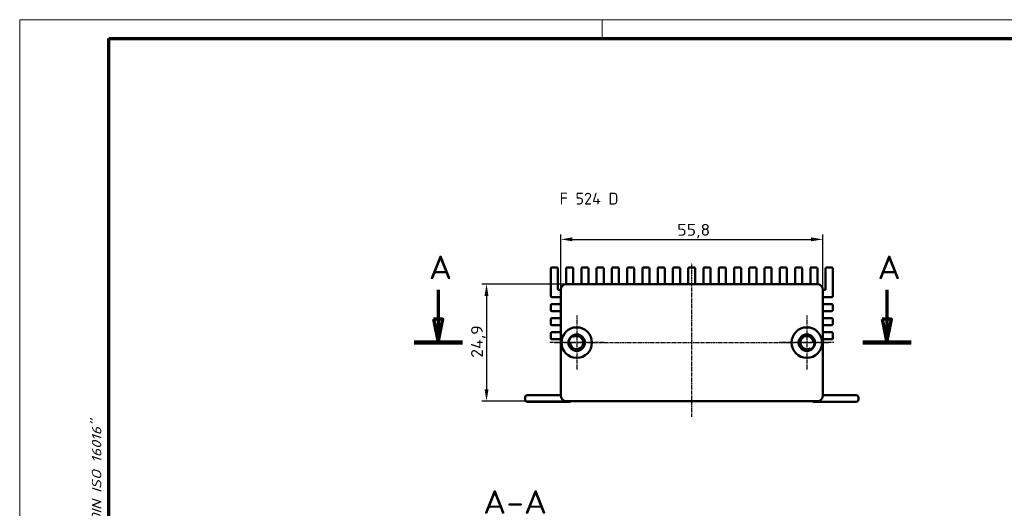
# Model space of a CAD drawing. Header units: millimetres. Extents: x 1 to 419, y 1 to 296.
# Tile 5 of 7: x 1 to 211, y 192 to 296. Entities that reach past the tile are written whole.
import ezdxf

# ---------------------------------------------------------------- set-up
doc = ezdxf.new("R2010")
doc.units = ezdxf.units.MM
doc.linetypes.add('CHAIN', pattern=[0.3543, 0.2362, -0.0295, 0.0591, -0.0295])
doc.linetypes.add('DASH_DOT', pattern=[0.37, 0.24, -0.06, 0.01, -0.06])
doc.layers.get('0').update_dxf_attribs({"lineweight": 25})
for name, color, linetype, lineweight in [('Bemaßung (ISO)', 1, 'Continuous', 25), ('Mittellinie (ISO)', 1, 'DASH_DOT', 25), ('Mittelpunktmarkierung (ISO)', 1, 'DASH_DOT', 25), ('Rahmen (ISO)', 7, 'Continuous', 70), ('Schnittlinie (ISO)', 3, 'CHAIN', 70), ('Sichtbar (ISO)', 7, 'Continuous', 50), ('Symbol (ISO)', 1, 'Continuous', 25)]:
    doc.layers.add(name, color=color, linetype=linetype, lineweight=lineweight)
doc.styles.add('2_5', font='isocpeur.ttf', dxfattribs={"width": 1.1})
doc.styles.add('5', font='isocpeur.ttf', dxfattribs={"width": 1.1})
doc.styles.add('Notiztext (DIN)', font='isocpeur.ttf', dxfattribs={"width": 1.1})
doc.dimstyles.new('Standard (DIN)', dxfattribs={"dimtxt": 2.5, "dimasz": 2.5, "dimexe": 1, "dimexo": 0, "dimgap": 0.2, "dimtad": 1, "dimdec": 6, "dimrnd": 1e-08, "dimtxsty": '2_5', "dimcen": 0.09, "dimdle": 7, "dimclrd": 256, "dimclre": 256, "dimclrt": 5, "dimadec": 6, "dimazin": 2, "dimtfac": 0.72, "dimtmove": 0, "dimatfit": 3, "dimfxl": 1, "dimtolj": 1, "dimlwd": -1, "dimlwe": -1, "dimarcsym": 0})

# ---------------------------------------------------------------- blocks, each defined once
blk = doc.blocks.new('Ränder Bopla-A3-Rahmen')
at = {"color": 1, "linetype": 'Continuous', "lineweight": 18}
for p, q in [((1, 296), (419, 296)), ((1, 1), (1, 296)), ((125, 296), (125, 292))]:
    blk.add_line(p, q, dxfattribs=at)
at = {"color": 3, "linetype": 'Continuous', "lineweight": 70}
for p, q in [((20, 292), (415, 292)), ((20, 5), (20, 292))]:
    blk.add_line(p, q, dxfattribs=at)
at = {"layer": 'Rahmen (ISO)', "color": 1, "insert": (19, 55), "char_height": 2.03, "width": 168.977, "attachment_point": 7, "rotation": 90, "style": 'Notiztext (DIN)'}
blk.add_mtext('\\fISOCPEUR|b0|i0;\\W1.20;\\H2.0300;"Schutzvermerk nach DIN ISO 16016 beachten" \\fISOCPEUR|b0|i1;\\W1.20;\\H2.0300;"Please pay attention to copyright note DIN ISO 16016"', dxfattribs=at)
blk = doc.blocks.new('2DTransSchnitt0')
at = {"layer": 'Schnittlinie (ISO)', "linetype": 'Continuous'}
for p, q in [((90.12, 238.54), (90.12, 232.29)), ((185.64, 238.54), (185.64, 232.29)), ((89.12, 232.29), (90.12, 227.29)), ((91.12, 232.29), (89.12, 232.29)), ((90.12, 232.29), (90.12, 227.29)), ((90.12, 227.29), (91.12, 232.29)), ((184.64, 232.29), (185.64, 227.29)), ((186.64, 232.29), (184.64, 232.29)), ((185.64, 232.29), (185.64, 227.29)), ((185.64, 227.29), (186.64, 232.29))]:
    blk.add_line(p, q, dxfattribs=at)
at = {"layer": 'Schnittlinie (ISO)', "linetype": 'Continuous', "lineweight": 140}
for p, q in [((84.96, 227.29), (95.28, 227.29)), ((180.48, 227.29), (190.8, 227.29))]:
    blk.add_line(p, q, dxfattribs=at)
at = {"layer": 'Schnittlinie (ISO)', "linetype": 'Continuous', "flags": 128}
for points in [[(89.12, 232.29), (90.12, 227.29), (91.12, 232.29), (89.12, 232.29)], [(184.64, 232.29), (185.64, 227.29), (186.64, 232.29), (184.64, 232.29)]]:
    blk.add_lwpolyline(points, dxfattribs=at)
at = {"layer": 'Schnittlinie (ISO)'}
for points in [[(89.12, 232.29), (90.12, 227.29), (91.12, 232.29), (89.12, 232.29)], [(184.64, 232.29), (185.64, 227.29), (186.64, 232.29), (184.64, 232.29)]]:
    blk.add_solid(points, dxfattribs=at)
at = {"layer": 'Schnittlinie (ISO)', "char_height": 5, "attachment_point": 7, "style": '5'}
for insert in [(88.12, 240.79), (183.64, 240.79)]:
    blk.add_mtext('A', dxfattribs=dict(at, insert=insert))
blk = doc.blocks.new('*D10')
at = {"layer": 'Bemaßung (ISO)'}
for p, q in [((116.19, 238.54), (116.19, 250.26)), ((171.99, 238.54), (171.99, 250.26)), ((118.69, 249.26), (169.49, 249.26))]:
    blk.add_line(p, q, dxfattribs=at)
for points in [[(118.69, 249.68), (118.69, 248.85), (116.19, 249.26)], [(169.49, 249.68), (169.49, 248.85), (171.99, 249.26)]]:
    blk.add_solid(points, dxfattribs=at)
at = {"layer": 'Defpoints', "color": 0}
for p in [(171.99, 249.26), (116.19, 238.54), (171.99, 238.54)]:
    blk.add_point(p, dxfattribs=at)
at = {"layer": 'Bemaßung (ISO)', "color": 5, "insert": (141, 249.46), "char_height": 2.5, "attachment_point": 7, "style": '2_5'}
blk.add_mtext('\\A1;55,8', dxfattribs=at)
blk = doc.blocks.new('*D11')
at = {"layer": 'Bemaßung (ISO)'}
for p, q in [((117.39, 239.74), (99.39, 239.74)), ((100.39, 237.24), (100.39, 217.34)), ((117.39, 214.84), (99.39, 214.84))]:
    blk.add_line(p, q, dxfattribs=at)
for points in [[(99.97, 237.24), (100.81, 237.24), (100.39, 239.74)], [(99.97, 217.34), (100.81, 217.34), (100.39, 214.84)]]:
    blk.add_solid(points, dxfattribs=at)
at = {"layer": 'Defpoints', "color": 0}
for p in [(117.39, 239.74), (100.39, 214.84), (117.39, 214.84)]:
    blk.add_point(p, dxfattribs=at)
at = {"layer": 'Bemaßung (ISO)', "color": 5, "insert": (100.19, 224.06), "char_height": 2.5, "attachment_point": 7, "rotation": 90, "style": '2_5'}
blk.add_mtext('\\A1;24,9', dxfattribs=at)

msp = doc.modelspace()

# ---------------------------------------------------------------- linework, layer by layer
at = {"layer": 'Mittellinie (ISO)', "linetype": 'CHAIN'}
for p, q in [((144.0901136, 211.464759), (144.0901136, 244.2085478)), ((114.8901136, 227.2893698), (173.2901136, 227.2893698))]:
    msp.add_line(p, q, dxfattribs=at)
at = {"layer": 'Mittelpunktmarkierung (ISO)', "linetype": 'CHAIN'}
for p, q in [((119.5901136, 233.0393698), (119.5901136, 221.5393698)), ((168.5901136, 233.0393698), (168.5901136, 221.5393698)), ((125.3401136, 227.2893698), (113.8401136, 227.2893698)), ((174.3401136, 227.2893698), (162.8401136, 227.2893698))]:
    msp.add_line(p, q, dxfattribs=at)
at = {"layer": 'Sichtbar (ISO)'}
for p, q in [((115.3901136, 243.2893698), (114.2901136, 243.2893698)), ((118.6401136, 243.2893698), (117.5401136, 243.2893698)), ((121.8901136, 243.2893698), (120.7901136, 243.2893698)), ((125.1401136, 243.2893698), (124.0401136, 243.2893698)), ((128.3901136, 243.2893698), (127.2901136, 243.2893698)), ((131.6401136, 243.2893698), (130.5401136, 243.2893698)), ((134.8901136, 243.2893698), (133.7901136, 243.2893698)), ((138.1401136, 243.2893698), (137.0401136, 243.2893698)), ((141.3901136, 243.2893698), (140.2901136, 243.2893698)), ((144.6401136, 243.2893698), (143.5401136, 243.2893698)), ((147.8901136, 243.2893698), (146.7901136, 243.2893698)), ((151.1401136, 243.2893698), (150.0401136, 243.2893698)), ((154.3901136, 243.2893698), (153.2901136, 243.2893698)), ((157.6401136, 243.2893698), (156.5401136, 243.2893698)), ((160.8901136, 243.2893698), (159.7901136, 243.2893698)), ((164.1401136, 243.2893698), (163.0401136, 243.2893698)), ((167.3901136, 243.2893698), (166.2901136, 243.2893698)), ((170.6401136, 243.2893698), (169.5401136, 243.2893698)), ((172.7901136, 243.2893698), (173.8901136, 243.2893698)), ((114.0901136, 243.0893698), (114.0901136, 237.1893698)), ((115.5901136, 238.6893698), (115.5901136, 243.0893698)), ((117.3401136, 243.0893698), (117.3401136, 239.7383277)), ((118.8401136, 239.7393698), (118.8401136, 243.0893698)), ((120.5901136, 243.0893698), (120.5901136, 239.7393698)), ((122.0901136, 239.7393698), (122.0901136, 243.0893698)), ((123.8401136, 243.0893698), (123.8401136, 239.7393698)), ((125.3401136, 239.7393698), (125.3401136, 243.0893698)), ((127.0901136, 243.0893698), (127.0901136, 239.7393698)), ((128.5901136, 239.7393698), (128.5901136, 243.0893698)), ((130.3401136, 243.0893698), (130.3401136, 239.7393698)), ((131.8401136, 239.7393698), (131.8401136, 243.0893698)), ((133.5901136, 243.0893698), (133.5901136, 239.7393698)), ((135.0901136, 239.7393698), (135.0901136, 243.0893698)), ((136.8401136, 243.0893698), (136.8401136, 239.7393698)), ((138.3401136, 239.7393698), (138.3401136, 243.0893698)), ((140.0901136, 243.0893698), (140.0901136, 239.7393698)), ((141.5901136, 239.7393698), (141.5901136, 243.0893698)), ((143.3401136, 243.0893698), (143.3401136, 239.7393698)), ((144.8401136, 239.7393698), (144.8401136, 243.0893698)), ((146.5901136, 243.0893698), (146.5901136, 239.7393698)), ((148.0901136, 239.7393698), (148.0901136, 243.0893698)), ((149.8401136, 243.0893698), (149.8401136, 239.7393698)), ((151.3401136, 239.7393698), (151.3401136, 243.0893698)), ((153.0901136, 243.0893698), (153.0901136, 239.7393698)), ((154.5901136, 239.7393698), (154.5901136, 243.0893698)), ((156.3401136, 243.0893698), (156.3401136, 239.7393698)), ((157.8401136, 239.7393698), (157.8401136, 243.0893698)), ((159.5901136, 243.0893698), (159.5901136, 239.7393698)), ((161.0901136, 239.7393698), (161.0901136, 243.0893698)), ((162.8401136, 243.0893698), (162.8401136, 239.7393698)), ((164.3401136, 239.7393698), (164.3401136, 243.0893698)), ((166.0901136, 243.0893698), (166.0901136, 239.7393698)), ((167.5901136, 239.7393698), (167.5901136, 243.0893698)), ((169.3401136, 243.0893698), (169.3401136, 239.7393698)), ((170.8401136, 239.7383277), (170.8401136, 243.0893698)), ((172.5901136, 238.6893698), (172.5901136, 243.0893698)), ((174.0901136, 243.0893698), (174.0901136, 237.1893698)), ((117.3901136, 239.7393698), (170.7901136, 239.7393698)), ((114.2901136, 236.9893698), (116.1901136, 236.9893698)), ((115.7901136, 238.4893698), (116.1901136, 238.4893698)), ((116.1901136, 216.0393698), (116.1901136, 238.5393698)), ((171.9901136, 238.5393698), (171.9901136, 216.0393698)), ((171.9901136, 238.4893698), (172.3901136, 238.4893698)), ((173.8901136, 236.9893698), (171.9901136, 236.9893698)), ((114.0901136, 235.2893698), (114.0901136, 234.1893698)), ((116.1901136, 235.4893698), (114.2901136, 235.4893698)), ((171.9901136, 235.4893698), (173.8901136, 235.4893698)), ((174.0901136, 235.2893698), (174.0901136, 234.1893698)), ((114.2901136, 233.9893698), (116.1901136, 233.9893698)), ((173.8901136, 233.9893698), (171.9901136, 233.9893698)), ((114.0901136, 232.2893698), (114.0901136, 231.1893698)), ((116.1901136, 232.4893698), (114.2901136, 232.4893698)), ((114.2901136, 230.9893698), (116.1901136, 230.9893698)), ((171.9901136, 232.4893698), (173.8901136, 232.4893698)), ((173.8901136, 230.9893698), (171.9901136, 230.9893698)), ((174.0901136, 232.2893698), (174.0901136, 231.1893698)), ((114.0901136, 229.2893698), (114.0901136, 228.1893698)), ((116.1901136, 229.4893698), (114.2901136, 229.4893698)), ((118.7963882, 228.6641425), (118.7151136, 228.8049143)), ((171.9901136, 229.4893698), (173.8901136, 229.4893698)), ((174.0901136, 229.2893698), (174.0901136, 228.1893698)), ((114.2901136, 227.9893698), (116.1901136, 227.9893698)), ((117.8401136, 227.2893698), (118.0026628, 227.2893698)), ((170.3401136, 227.2893698), (170.1775644, 227.2893698)), ((173.8901136, 227.9893698), (171.9901136, 227.9893698)), ((169.383839, 225.9145971), (169.4651136, 225.7738254)), ((109.0901136, 216.0893698), (115.9401136, 216.0893698)), ((179.0901136, 216.0893698), (172.2401136, 216.0893698)), ((108.5901136, 215.1893698), (108.5901136, 215.5893698)), ((118.0901136, 214.6893698), (109.0901136, 214.6893698)), ((170.7901136, 214.8393698), (117.3901136, 214.8393698)), ((170.0901136, 214.6893698), (179.0901136, 214.6893698)), ((179.5901136, 215.1893698), (179.5901136, 215.5893698))]:
    msp.add_line(p, q, dxfattribs=at)
for centre, radius in [((119.5901136, 227.2893698), 3.25), ((119.5901136, 227.2893698), 1.75), ((168.5901136, 227.2893698), 3.25), ((168.5901136, 227.2893698), 1.75)]:
    msp.add_circle(centre, radius, dxfattribs=at)
for centre, radius, start, end in [((114.2901136, 243.0893698), 0.2, 90, 180), ((115.3901136, 243.0893698), 0.2, 0, 90), ((117.5401136, 243.0893698), 0.2, 90, 180), ((118.6401136, 243.0893698), 0.2, 0, 90), ((120.7901136, 243.0893698), 0.2, 90, 180), ((121.8901136, 243.0893698), 0.2, 0, 90), ((124.0401136, 243.0893698), 0.2, 90, 180), ((125.1401136, 243.0893698), 0.2, 0, 90), ((127.2901136, 243.0893698), 0.2, 90, 180), ((128.3901136, 243.0893698), 0.2, 0, 90), ((130.5401136, 243.0893698), 0.2, 90, 180), ((131.6401136, 243.0893698), 0.2, 0, 90), ((133.7901136, 243.0893698), 0.2, 90, 180), ((134.8901136, 243.0893698), 0.2, 0, 90), ((137.0401136, 243.0893698), 0.2, 90, 180), ((138.1401136, 243.0893698), 0.2, 0, 90), ((140.2901136, 243.0893698), 0.2, 90, 180), ((141.3901136, 243.0893698), 0.2, 0, 90), ((143.5401136, 243.0893698), 0.2, 90, 180), ((144.6401136, 243.0893698), 0.2, 0, 90), ((146.7901136, 243.0893698), 0.2, 90, 180), ((147.8901136, 243.0893698), 0.2, 0, 90), ((150.0401136, 243.0893698), 0.2, 90, 180), ((151.1401136, 243.0893698), 0.2, 0, 90), ((153.2901136, 243.0893698), 0.2, 90, 180), ((154.3901136, 243.0893698), 0.2, 0, 90), ((156.5401136, 243.0893698), 0.2, 90, 180), ((157.6401136, 243.0893698), 0.2, 0, 90), ((159.7901136, 243.0893698), 0.2, 90, 180), ((160.8901136, 243.0893698), 0.2, 0, 90), ((163.0401136, 243.0893698), 0.2, 90, 180), ((164.1401136, 243.0893698), 0.2, 0, 90), ((166.2901136, 243.0893698), 0.2, 90, 180), ((167.3901136, 243.0893698), 0.2, 0, 90), ((169.5401136, 243.0893698), 0.2, 90, 180), ((170.6401136, 243.0893698), 0.2, 0, 90), ((172.7901136, 243.0893698), 0.2, 90, 180), ((173.8901136, 243.0893698), 0.2, 0, 90), ((117.3901136, 238.5393698), 1.2, 90, 180), ((170.7901136, 238.5393698), 1.2, 0, 90), ((114.2901136, 237.1893698), 0.2, 180, 270), ((115.7901136, 238.6893698), 0.2, 180, 270), ((172.3901136, 238.6893698), 0.2, 270, 0), ((173.8901136, 237.1893698), 0.2, 270, 0), ((114.2901136, 235.2893698), 0.2, 90, 180), ((173.8901136, 235.2893698), 0.2, 0, 90), ((114.2901136, 234.1893698), 0.2, 180, 270), ((173.8901136, 234.1893698), 0.2, 270, 0), ((114.2901136, 232.2893698), 0.2, 90, 180), ((114.2901136, 231.1893698), 0.2, 180, 270), ((173.8901136, 232.2893698), 0.2, 0, 90), ((173.8901136, 231.1893698), 0.2, 270, 0), ((114.2901136, 229.2893698), 0.2, 90, 180), ((119.5901136, 227.2893698), 1.65, 126.206267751, 173.793732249), ((119.5901136, 227.2893698), 1.4, 187.180755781, 112.819244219), ((118.4973298, 228.7821269), 0.2, 306.206267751, 3.485824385), ((118.9695933, 228.7641425), 0.2, 210, 292.819244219), ((168.5901136, 227.2893698), 1.4, 7.180755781, 292.819244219), ((173.8901136, 229.2893698), 0.2, 0, 90), ((114.2901136, 228.1893698), 0.2, 180, 270), ((117.7509562, 227.4893698), 0.2, 296.514175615, 353.793732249), ((118.0026628, 227.0893698), 0.2, 7.180755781, 90), ((168.5901136, 227.2893698), 1.65, 306.206267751, 353.793732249), ((170.1775644, 227.4893698), 0.2, 187.180755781, 270), ((170.4292711, 227.0893698), 0.2, 116.514175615, 173.793732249), ((173.8901136, 228.1893698), 0.2, 270, 0), ((169.2106339, 225.8145971), 0.2, 30, 112.819244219), ((169.6828974, 225.7966128), 0.2, 126.206267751, 183.485824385), ((109.0901136, 215.5893698), 0.5, 90, 180), ((115.9401136, 216.5893698), 0.5, 270, 300), ((117.3901136, 216.0393698), 1.2, 180, 270), ((170.7901136, 216.0393698), 1.2, 270, 0), ((172.2401136, 216.5893698), 0.5, 240, 270), ((179.0901136, 215.5893698), 0.5, 0, 90), ((109.0901136, 215.1893698), 0.5, 180, 270), ((118.0901136, 215.1893698), 0.5, 270, 315.572995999), ((170.0901136, 215.1893698), 0.5, 224.427004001, 270), ((179.0901136, 215.1893698), 0.5, 270, 0)]:
    msp.add_arc(centre, radius, start, end, dxfattribs=at)

# ---------------------------------------------------------------- block references
msp.add_blockref('Ränder Bopla-A3-Rahmen', (0, 0))
at = {"layer": 'Schnittlinie (ISO)'}
msp.add_blockref('2DTransSchnitt0', (0, 0), dxfattribs=at)

# ---------------------------------------------------------------- texts
at = {"layer": 'Symbol (ISO)', "color": 5, "insert": (115.9492249, 259.177896), "char_height": 2.5, "width": 13.453154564, "attachment_point": 1, "style": 'Notiztext (DIN)'}
msp.add_mtext('{\\fISOCPEUR|b0|i0;F 524 D}', dxfattribs=at)
at = {"layer": 'Symbol (ISO)', "color": 3, "insert": (99.6573889, 190.8601851), "char_height": 5, "attachment_point": 7, "style": '5'}
msp.add_mtext('A-A', dxfattribs=at)

# ---------------------------------------------------------------- dimensions: what is measured, and where the dimension line sits
at = {"layer": 'Bemaßung (ISO)'}
dim = msp.add_linear_dim(base=(171.9901136, 249.263806), p1=(116.1901136, 238.5393698), p2=(171.9901136, 238.5393698), dimstyle='Standard (DIN)', override={"dimgap": 0.2, "dimdec": 6, "dimtol": 0, "dimlim": 0, "dimtp": 0, "dimtm": 0, "dimtdec": 2, "dimtofl": 0, "dimatfit": 1}, dxfattribs=at)
dim.commit()
dim.dimension.update_dxf_attribs({"geometry": '*D10', "text_midpoint": (144.0901136, 249.263806), "dimtype": 160})
dim = msp.add_linear_dim(base=(100.3901136, 214.8393698), p1=(117.3901136, 239.7393698), p2=(117.3901136, 214.8393698), angle=270, dimstyle='Standard (DIN)', override={"dimgap": 0.2, "dimdec": 6, "dimtol": 0, "dimlim": 0, "dimtp": 0, "dimtm": 0, "dimtdec": 2, "dimtofl": 0, "dimatfit": 1}, dxfattribs=at)
dim.commit()
dim.dimension.update_dxf_attribs({"geometry": '*D11', "text_midpoint": (100.3901136, 227.2893698), "dimtype": 160})

doc.saveas('drawing.dxf')
